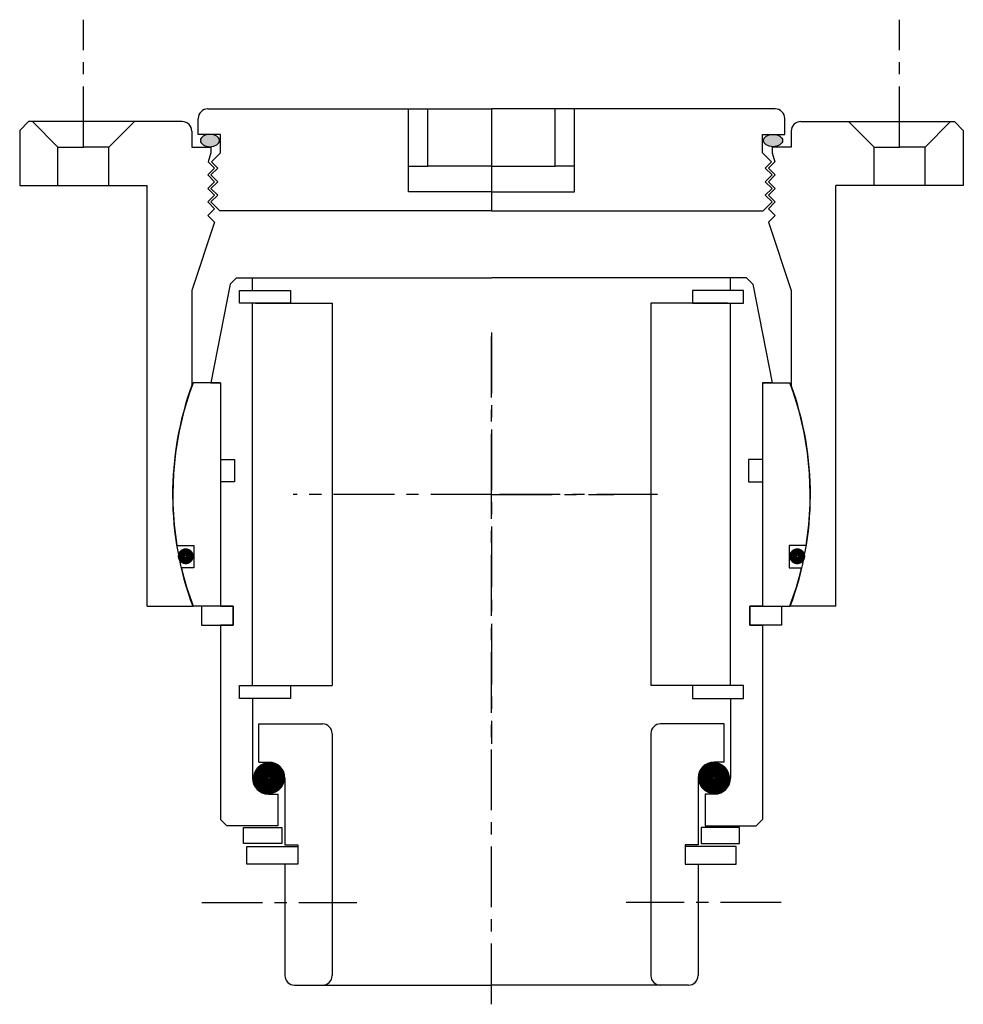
# Model space of a CAD drawing. Header units: millimetres. Extents: x -174 to -26, y 102 to 256.
import ezdxf

# ---------------------------------------------------------------- set-up
doc = ezdxf.new("R2010")
doc.units = ezdxf.units.MM
doc.header["$LTSCALE"] = 0.3
doc.header["$MEASUREMENT"] = 0
doc.linetypes.add('CENTER', pattern=[50.8, 31.75, -6.35, 6.35, -6.35])
doc.layers.get('0').update_dxf_attribs({"linetype": 'CONTINUOUS'})
doc.layers.add('CENTER', color=1, linetype='CENTER')

# ---------------------------------------------------------------- blocks, each defined once
blk = doc.blocks.new('4S050Z Outer house')
h = blk.add_hatch(color=256)
edge = h.paths.add_edge_path()
edge.add_ellipse((-44.16, 55.54), major_axis=(1.5, 0), ratio=0.647319, start_angle=-259.6975, end_angle=79.6975)
edge.add_line((-43.89, 56.5), (-44.43, 56.5))
h = blk.add_hatch(color=256)
edge = h.paths.add_edge_path()
edge.add_ellipse((44.16, 55.54), major_axis=(-1.5, 0), ratio=0.647319, start_angle=280.3025, end_angle=619.6975, ccw=False)
edge.add_line((43.89, 56.5), (44.43, 56.5))
for p, q in [((-44.5, 60.5), (0, 60.5)), ((-13, 51.5), (-13, 60.5)), ((-10, 51.5), (-10, 60.5)), ((44.5, 60.5), (0, 60.5)), ((0, 60.5), (0, 44.5)), ((0, 60.5), (0, 51.5)), ((10, 51.5), (10, 60.5)), ((13, 51.5), (13, 60.5)), ((-46, 56.5), (-46, 59)), ((46, 56.5), (46, 59)), ((-72.6, 58.5), (-74, 57.1)), ((-48.5, 58.5), (-72.6, 58.5)), ((-72, 58.5), (-68, 54.5)), ((-56, 58.5), (-60, 54.5)), ((48.5, 58.5), (72.6, 58.5)), ((56, 58.5), (60, 54.5)), ((72, 58.5), (68, 54.5)), ((72.6, 58.5), (74, 57.1)), ((-74, 57.1), (-74, 48.5)), ((-47, 57), (-47, 54.5)), ((-42.5, 56.5), (-46, 56.5)), ((-42.5, 53.6), (-42.5, 56.5)), ((42.5, 53.6), (42.5, 56.5)), ((42.5, 56.5), (46, 56.5)), ((47, 57), (47, 54.5)), ((74, 57.1), (74, 48.5)), ((-68, 54.5), (-64, 54.5)), ((-68, 48.5), (-68, 54.5)), ((-60, 54.5), (-64, 54.5)), ((-60, 48.5), (-60, 54.5)), ((-47, 54.5), (-44, 54.5)), ((-44, 54.5), (-44, 53.6)), ((47, 54.5), (44, 54.5)), ((44, 54.5), (44, 53.6)), ((60, 54.5), (64, 54.5)), ((60, 48.5), (60, 54.5)), ((68, 54.5), (64, 54.5)), ((68, 48.5), (68, 54.5)), ((-44, 53.6), (-44.42, 52.18)), ((-42.5, 53.6), (-43.92, 52.18)), ((42.5, 53.6), (43.92, 52.18)), ((44, 53.6), (44.42, 52.18)), ((-44.5, 50.14), (-43.44, 51.2)), ((-43.44, 51.2), (-44.42, 52.18)), ((-44, 50.14), (-42.94, 51.2)), ((-42.94, 51.2), (-43.92, 52.18)), ((-13, 51.5), (-10, 51.5)), ((-13, 47.5), (-13, 51.5)), ((-5, 51.5), (-10, 51.5)), ((0, 51.5), (-5, 51.5)), ((0, 51.5), (5, 51.5)), ((5, 51.5), (10, 51.5)), ((13, 51.5), (10, 51.5)), ((13, 47.5), (13, 51.5)), ((42.94, 51.2), (43.92, 52.18)), ((44, 50.14), (42.94, 51.2)), ((43.44, 51.2), (44.42, 52.18)), ((44.5, 50.14), (43.44, 51.2)), ((-43.44, 49.08), (-44.5, 50.14)), ((-42.94, 49.08), (-44, 50.14)), ((42.94, 49.08), (44, 50.14)), ((43.44, 49.08), (44.5, 50.14)), ((-74, 48.5), (-54, 48.5)), ((-54, -17.52), (-54, 48.5)), ((-44.5, 48.02), (-43.44, 49.08)), ((-43.44, 46.96), (-44.5, 48.02)), ((-44, 48.02), (-42.94, 49.08)), ((-42.94, 46.96), (-44, 48.02)), ((44, 48.02), (42.94, 49.08)), ((42.94, 46.96), (44, 48.02)), ((44.5, 48.02), (43.44, 49.08)), ((43.44, 46.96), (44.5, 48.02)), ((54, -17.52), (54, 48.5)), ((74, 48.5), (54, 48.5)), ((-44.5, 45.9), (-43.44, 46.96)), ((-44, 45.9), (-42.94, 46.96)), ((0, 47.5), (-13, 47.5)), ((0, 47.5), (13, 47.5)), ((44, 45.9), (42.94, 46.96)), ((44.5, 45.9), (43.44, 46.96)), ((-43.44, 44.84), (-44.5, 45.9)), ((-44.5, 43.78), (-43.44, 44.84)), ((-42.6, 44.5), (-44, 45.9)), ((42.6, 44.5), (44, 45.9)), ((43.44, 44.84), (44.5, 45.9)), ((44.5, 43.78), (43.44, 44.84)), ((-43.44, 42.72), (-44.5, 43.78)), ((0, 44.5), (-42.6, 44.5)), ((0, 44.5), (42.6, 44.5)), ((43.44, 42.72), (44.5, 43.78)), ((-43.44, 42.72), (-47, 32)), ((43.44, 42.72), (47, 32)), ((-47, 32), (-47, 17.15)), ((47, 32), (47, 17.15)), ((-54, -17.52), (-46.86, -17.52)), ((54, -17.52), (46.86, -17.52))]:
    blk.add_line(p, q)
for centre, radius, start, end in [((-44.5, 59), 1.5, 90, 180), ((44.5, 59), 1.5, 0, 90), ((-48.5, 57), 1.5, 0, 90), ((48.5, 57), 1.5, 90, 180), ((0.18, 0), 50.2, 160.0248, 200.4281), ((-0.18, 0), 50.2, 339.5719, 19.9752)]:
    blk.add_arc(centre, radius, start, end)
at = {"extrusion": (0, 0, -1)}
blk.add_ellipse((-44.16, 55.54), major_axis=(1.5, 0), ratio=0.647319, dxfattribs=at)
blk.add_ellipse((44.16, 55.54), major_axis=(-1.5, 0), ratio=0.647319)
at = {"layer": 'CENTER'}
for p, q in [((-64, 54.5), (-64, 74.5)), ((64, 54.5), (64, 74.5)), ((0, 25.44), (0, -39.15)), ((0, 0), (-31.11, 0)), ((26.03, 0), (0, 0))]:
    blk.add_line(p, q, dxfattribs=at)
blk = doc.blocks.new('4S050Z inner house')
for p, q in [((-40, 34), (-41, 33)), ((-40, 34), (-37.5, 34)), ((-37.5, 34), (0, 34)), ((-37.5, 32), (-37.5, 34)), ((37.5, 34), (0, 34)), ((37.5, 32), (37.5, 34)), ((40, 34), (37.5, 34)), ((40, 34), (41, 33)), ((-41, 33), (-44, 17.5)), ((41, 33), (44, 17.5)), ((-39.5, 32), (-31.5, 32)), ((-39.5, 32), (-37.5, 32)), ((-39.5, 30), (-39.5, 32)), ((-39.5, 30), (-39.5, 32)), ((-31.5, 32), (-31.5, 30)), ((39.5, 32), (31.5, 32)), ((31.5, 32), (31.5, 30)), ((39.5, 32), (37.5, 32)), ((39.5, 30), (39.5, 32)), ((39.5, 30), (39.5, 32)), ((-31.5, 30), (-39.5, 30)), ((-37.5, 30), (-39.5, 30)), ((-37.5, -30), (-37.5, 30)), ((-37, 30), (-25, 30)), ((-25, 30), (-25, -30)), ((37, 30), (25, 30)), ((25, 30), (25, -30)), ((31.5, 30), (39.5, 30)), ((37.5, -30), (37.5, 30)), ((37.5, 30), (39.5, 30)), ((-42.5, 17.5), (-46.8, 17.5)), ((-44, 17.5), (-42.5, 17.5)), ((-42.5, 17.5), (-42.5, 5.5)), ((-42.5, 17.5), (-42.5, -17.5)), ((42.5, 17.5), (42.5, 5.5)), ((42.5, 17.5), (42.5, -17.5)), ((42.5, 17.5), (46.8, 17.5)), ((44, 17.5), (42.5, 17.5)), ((-42.5, 5.5), (-40.3, 5.5)), ((-40.3, 5.5), (-40.3, 2)), ((42.5, 5.5), (40.3, 5.5)), ((40.3, 5.5), (40.3, 2)), ((-42.5, 2), (-42.5, -17.5)), ((-40.3, 2), (-42.5, 2)), ((40.3, 2), (42.5, 2)), ((42.5, 2), (42.5, -17.5)), ((-49.33, -8), (-46.7, -8)), ((-46.7, -8), (-46.7, -11.5)), ((46.7, -8), (46.7, -11.5)), ((49.33, -8), (46.7, -8)), ((-46.7, -11.5), (-48.63, -11.5)), ((46.7, -11.5), (48.63, -11.5)), ((-42.5, -17.5), (-46.8, -17.5)), ((-40.5, -17.5), (-45.5, -17.5)), ((-45.5, -17.5), (-45.5, -20.5)), ((-42.5, -17.5), (-40.5, -17.5)), ((-40.5, -20.5), (-40.5, -17.5)), ((-40.5, -17.5), (-40.5, -20.5)), ((40.5, -17.5), (45.5, -17.5)), ((42.5, -17.5), (40.5, -17.5)), ((40.5, -17.5), (40.5, -20.5)), ((40.5, -20.5), (40.5, -17.5)), ((42.5, -17.5), (46.8, -17.5)), ((45.5, -17.5), (45.5, -20.5)), ((-45.5, -20.5), (-40.5, -20.5)), ((-42.5, -20.5), (-42.5, -51)), ((-40.5, -20.5), (-42.5, -20.5)), ((45.5, -20.5), (40.5, -20.5)), ((40.5, -20.5), (42.5, -20.5)), ((42.5, -20.5), (42.5, -51)), ((-39.5, -30), (-31.5, -30)), ((-39.5, -30), (-37.5, -30)), ((-39.5, -32), (-39.5, -30)), ((-39.5, -32), (-39.5, -30)), ((-37, -30), (-25, -30)), ((-31.5, -30), (-31.5, -32)), ((37, -30), (25, -30)), ((39.5, -30), (31.5, -30)), ((31.5, -30), (31.5, -32)), ((39.5, -30), (37.5, -30)), ((39.5, -32), (39.5, -30)), ((39.5, -32), (39.5, -30)), ((-31.5, -32), (-39.5, -32)), ((-37.5, -32), (-39.5, -32)), ((-37.5, -32), (-37.5, -44.5)), ((31.5, -32), (39.5, -32)), ((37.5, -32), (37.5, -44.5)), ((37.5, -32), (39.5, -32)), ((-36.5, -36), (-26.5, -36)), ((-36.5, -42), (-36.5, -36)), ((36.5, -36), (26.5, -36)), ((36.5, -42), (36.5, -36)), ((-25, -37.5), (-25, -75.5)), ((25, -37.5), (25, -75.5)), ((-36.5, -42), (-34.9, -42)), ((36.5, -42), (34.9, -42)), ((-32.4, -44.5), (-32.4, -55)), ((32.4, -44.5), (32.4, -55)), ((-35, -47), (-33.5, -47)), ((-33.5, -47), (-33.5, -52)), ((33.5, -47), (33.5, -52)), ((35, -47), (33.5, -47)), ((-41.5, -52), (-42.5, -51)), ((-33.5, -52), (-41.5, -52)), ((-38.9, -52.25), (-32.9, -52.25)), ((-38.9, -54.75), (-38.9, -52.25)), ((-32.9, -52.25), (-32.9, -54.75)), ((38.9, -52.25), (32.9, -52.25)), ((32.9, -52.25), (32.9, -54.75)), ((33.5, -52), (41.5, -52)), ((38.9, -54.75), (38.9, -52.25)), ((41.5, -52), (42.5, -51)), ((-32.9, -54.75), (-38.9, -54.75)), ((-38.4, -55.25), (-30.4, -55.25)), ((-38.4, -58), (-38.4, -55.25)), ((-32.4, -55), (-30.4, -55)), ((-30.4, -55), (-30.4, -58)), ((-30.4, -55.25), (-30.4, -58)), ((30.4, -55), (30.4, -58)), ((32.4, -55), (30.4, -55)), ((38.4, -55.25), (30.4, -55.25)), ((30.4, -55.25), (30.4, -58)), ((32.9, -54.75), (38.9, -54.75)), ((38.4, -58), (38.4, -55.25)), ((-30.4, -58), (-38.4, -58)), ((-32.4, -58), (-32.4, -75.5)), ((-30.4, -58), (-32.4, -58)), ((30.4, -58), (38.4, -58)), ((30.4, -58), (32.4, -58)), ((32.4, -58), (32.4, -75.5)), ((-30.9, -77), (-26.5, -77)), ((-26.5, -77), (0, -77)), ((26.5, -77), (0, -77)), ((30.9, -77), (26.5, -77))]:
    blk.add_line(p, q)
for points, const_width in [([(-48.61, -9.7, 1), (-47.31, -9.7, 1)], 1.2), ([(48.61, -9.7, -1), (47.31, -9.7, -1)], 1.2), ([(-36.17, -44.5, 1), (-33.62, -44.5, 1)], 2.45), ([(36.17, -44.5, -1), (33.62, -44.5, -1)], 2.45)]:
    blk.add_lwpolyline(points, format="xyb", close=True, dxfattribs=dict(const_width=const_width))
for centre, radius, start, end in [((-0.18, 0), 49.8, 159.4267, 189.2442), ((0.18, 0), 49.8, 350.7558, 20.5733), ((-0.18, 0), 49.8, 193.3515, 200.5733), ((0.18, 0), 49.8, 339.4267, 346.6485), ((-26.5, -37.5), 1.5, 0, 90), ((26.5, -37.5), 1.5, 90, 180), ((-34.9, -44.5), 2.5, 0, 90), ((34.9, -44.5), 2.5, 90, 180), ((-35, -44.5), 2.5, 180, 270), ((35, -44.5), 2.5, 270, 0), ((-30.9, -75.5), 1.5, 180, 270), ((-26.5, -75.5), 1.5, 270, 0), ((26.5, -75.5), 1.5, 180, 270), ((30.9, -75.5), 1.5, 270, 0)]:
    blk.add_arc(centre, radius, start, end)
at = {"layer": 'CENTER'}
for p, q in [((0, 0), (0, 25.44)), ((0, 0), (-19.2, 0)), ((0, -80), (0, 0)), ((0, 0), (19.2, 0)), ((-45.45, -64), (-21.11, -64)), ((45.45, -64), (21.11, -64))]:
    blk.add_line(p, q, dxfattribs=at)

msp = doc.modelspace()

# ---------------------------------------------------------------- block references
for name in ['4S050Z Outer house', '4S050Z inner house']:
    msp.add_blockref(name, (-100, 182))

doc.saveas('drawing.dxf')
